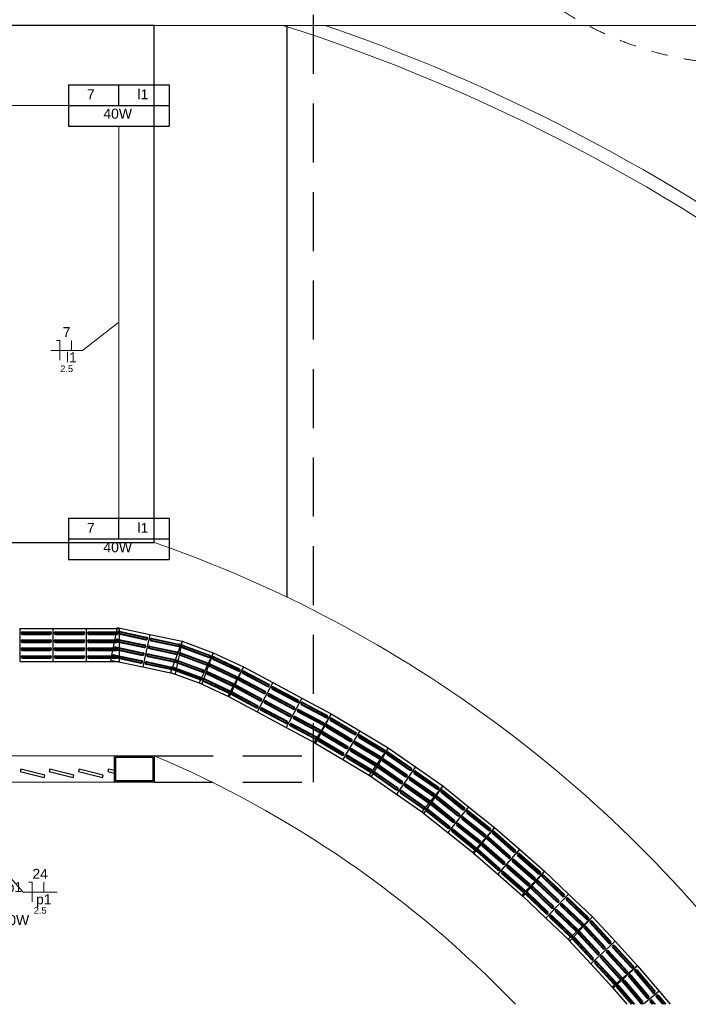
# Model space of a CAD drawing. Header units: feet. Extents: x -18 to 1038, y -110 to 48.
# Tile 34 of 199: x 8 to 13, y -16 to -9. Entities that reach past the tile are written whole.
import ezdxf

# ---------------------------------------------------------------- set-up
doc = ezdxf.new("R2010")
doc.units = ezdxf.units.FT
doc.header["$MEASUREMENT"] = 0
doc.linetypes.add('HIDDEN', pattern=[0.9525, 0.635, -0.3175])
doc.linetypes.add('JIS_02_1.2', pattern=[0.25, 0.125, -0.125])
for name, color, linetype, lineweight in [('0.1', 1, 'Continuous', 9), ('02', 2, 'Continuous', 20), ('EL-Condutos', 4, 'Continuous', 5), ('EL-Fios (Neutro)', 7, 'Continuous', 5), ('EL-Fios (Retorno)', 7, 'Continuous', 5), ('EL-Textos fios', 7, 'Continuous', 5), ('Textos', 7, 'Continuous', 5)]:
    doc.layers.add(name, color=color, linetype=linetype, lineweight=lineweight)
for name, color, linetype in [('1', 1, 'Continuous'), ('Arq-parede-alta', 5, 'Continuous'), ('CIV-Piso Tátil', 32, 'Continuous'), ('ESQUADRIAS CORTE', 3, 'Continuous'), ('JANELA', 3, 'Continuous'), ('P-SIMBOL', 5, 'Continuous'), ('PROJEÇÃO', 6, 'HIDDEN')]:
    doc.layers.add(name, color=color, linetype=linetype)
doc.styles.add('Arial', font='arial.ttf')

msp = doc.modelspace()

# ---------------------------------------------------------------- linework, layer by layer
at = {"layer": '0.1', "color": 251}
msp.add_lwpolyline([(12.5128, 20.1458), (12.5128, 6.1706), (5.5128, 6.1706), (5.5128, 4.3706), (29.4429, 4.3706), (29.4426, -8.8294), (9.0628, -8.8294)], dxfattribs=at)
for radius, start, end in [(13.709, 32.26914, 72.29388), (13.809, 32.2711, 71.03731), (9.709, 35.85991, 70.756), (8.209, 43.85596, 67.05689)]:
    msp.add_arc((5.8628, -21.889), radius, start, end, dxfattribs=at)
at = {"layer": '02', "color": 251}
for p, q in [((2.9628, -14.3294), (8.7628, -14.3294)), ((2.9628, -14.5294), (8.7628, -14.5294))]:
    msp.add_line(p, q, dxfattribs=at)
at = {"layer": '1', "color": 251}
for p, q in [((9.0628, -12.7225), (9.0628, -8.8294)), ((10.0628, -13.1355), (10.0628, -8.8295))]:
    msp.add_line(p, q, dxfattribs=at)
at = {"layer": 'Arq-parede-alta', "color": 251, "ltscale": 0.03}
msp.add_lwpolyline([(8.7628, -14.3294), (9.0628, -14.3294), (9.0628, -14.5294), (8.7628, -14.5294)], close=True, dxfattribs=at)
at = {"layer": 'CIV-Piso Tátil', "color": 251}
for p, q in [((8.0501, -13.371), (8.3001, -13.371)), ((8.0501, -13.371), (8.0501, -13.621)), ((8.0701, -13.396), (8.2801, -13.396)), ((8.0701, -13.401), (8.2801, -13.401)), ((8.0701, -13.411), (8.2801, -13.411)), ((8.0701, -13.416), (8.2801, -13.416)), ((8.3001, -13.371), (8.3001, -13.621)), ((8.3001, -13.371), (8.5501, -13.371)), ((8.3001, -13.371), (8.3001, -13.621)), ((8.3201, -13.396), (8.5301, -13.396)), ((8.3201, -13.401), (8.5301, -13.401)), ((8.3201, -13.411), (8.5301, -13.411)), ((8.3201, -13.416), (8.5301, -13.416)), ((8.5501, -13.371), (8.5501, -13.621)), ((8.5501, -13.371), (8.8001, -13.371)), ((8.5501, -13.371), (8.5501, -13.621)), ((8.5701, -13.396), (8.7801, -13.396)), ((8.5701, -13.401), (8.7801, -13.401)), ((8.5701, -13.411), (8.7801, -13.411)), ((8.5701, -13.416), (8.7801, -13.416)), ((8.7845, -13.364), (8.7327, -13.6086)), ((8.7845, -13.364), (9.0291, -13.4159)), ((8.7948, -13.4122), (9.0002, -13.4558)), ((8.7958, -13.4073), (9.0012, -13.4509)), ((8.7979, -13.3975), (9.0033, -13.4411)), ((8.7989, -13.3926), (9.0044, -13.4362)), ((8.8001, -13.371), (8.8001, -13.621)), ((9.0291, -13.4159), (8.9772, -13.6605)), ((9.0291, -13.4159), (8.9772, -13.6605)), ((9.0291, -13.4159), (9.2737, -13.4678)), ((8.0701, -13.456), (8.2801, -13.456)), ((8.0701, -13.461), (8.2801, -13.461)), ((8.0701, -13.471), (8.2801, -13.471)), ((8.0701, -13.476), (8.2801, -13.476)), ((8.3201, -13.456), (8.5301, -13.456)), ((8.3201, -13.461), (8.5301, -13.461)), ((8.3201, -13.471), (8.5301, -13.471)), ((8.3201, -13.476), (8.5301, -13.476)), ((8.5701, -13.456), (8.7801, -13.456)), ((8.5701, -13.461), (8.7801, -13.461)), ((8.5701, -13.471), (8.7801, -13.471)), ((8.5701, -13.476), (8.7801, -13.476)), ((8.7823, -13.4709), (8.9878, -13.5145)), ((8.7834, -13.466), (8.9888, -13.5096)), ((8.7854, -13.4562), (8.9909, -13.4998)), ((8.7865, -13.4513), (8.9919, -13.4949)), ((9.0393, -13.4641), (9.2448, -13.5076)), ((9.0404, -13.4592), (9.2458, -13.5027)), ((9.0424, -13.4494), (9.2479, -13.493)), ((9.0435, -13.4445), (9.2489, -13.4881)), ((9.2737, -13.4678), (9.1867, -13.7021)), ((9.2737, -13.4678), (9.2218, -13.7123)), ((9.2737, -13.4678), (9.508, -13.5547)), ((8.0701, -13.5165), (8.2801, -13.5165)), ((8.0701, -13.5215), (8.2801, -13.5215)), ((8.0701, -13.5315), (8.2801, -13.5315)), ((8.0701, -13.5365), (8.2801, -13.5365)), ((8.3201, -13.5165), (8.5301, -13.5165)), ((8.3201, -13.5215), (8.5301, -13.5215)), ((8.3201, -13.5315), (8.5301, -13.5315)), ((8.3201, -13.5365), (8.5301, -13.5365)), ((8.5701, -13.5165), (8.7801, -13.5165)), ((8.5701, -13.5215), (8.7801, -13.5215)), ((8.5701, -13.5315), (8.7801, -13.5315)), ((8.5701, -13.5365), (8.7801, -13.5365)), ((8.7616, -13.5687), (8.967, -13.6123)), ((8.7698, -13.5301), (8.9752, -13.5736)), ((8.7708, -13.5252), (8.9763, -13.5687)), ((8.7729, -13.5154), (8.9783, -13.5589)), ((8.7739, -13.5105), (8.9794, -13.5541)), ((9.0175, -13.5672), (9.2229, -13.6108)), ((9.0185, -13.5624), (9.2239, -13.6059)), ((9.0269, -13.5228), (9.2323, -13.5663)), ((9.0279, -13.5179), (9.2334, -13.5614)), ((9.03, -13.5081), (9.2354, -13.5516)), ((9.031, -13.5032), (9.2365, -13.5468)), ((9.2576, -13.5685), (9.4545, -13.6415)), ((9.2611, -13.5591), (9.458, -13.6322)), ((9.2628, -13.5544), (9.4597, -13.6275)), ((9.2768, -13.5169), (9.4736, -13.59)), ((9.2785, -13.5122), (9.4754, -13.5853)), ((9.282, -13.5028), (9.4789, -13.5759)), ((9.2837, -13.4982), (9.4806, -13.5712)), ((9.508, -13.5547), (9.4019, -13.7811)), ((9.508, -13.5547), (9.4211, -13.7891)), ((9.508, -13.5547), (9.7344, -13.6609)), ((8.0501, -13.621), (8.3001, -13.621)), ((8.0701, -13.576), (8.2801, -13.576)), ((8.0701, -13.581), (8.2801, -13.581)), ((8.0701, -13.591), (8.2801, -13.591)), ((8.0701, -13.596), (8.2801, -13.596)), ((8.3001, -13.621), (8.5501, -13.621)), ((8.3201, -13.576), (8.5301, -13.576)), ((8.3201, -13.581), (8.5301, -13.581)), ((8.3201, -13.591), (8.5301, -13.591)), ((8.3201, -13.596), (8.5301, -13.596)), ((8.5501, -13.621), (8.8001, -13.621)), ((8.5701, -13.576), (8.7801, -13.576)), ((8.5701, -13.581), (8.7801, -13.581)), ((8.5701, -13.591), (8.7801, -13.591)), ((8.5701, -13.596), (8.7801, -13.596)), ((8.7327, -13.6086), (8.9772, -13.6605)), ((8.7574, -13.5883), (8.9629, -13.6319)), ((8.7585, -13.5834), (8.9639, -13.627)), ((8.7605, -13.5736), (8.966, -13.6172)), ((9.002, -13.6401), (9.2074, -13.6837)), ((9.003, -13.6353), (9.2085, -13.6788)), ((9.0051, -13.6255), (9.2105, -13.669)), ((9.0061, -13.6206), (9.2116, -13.6641)), ((9.0143, -13.5819), (9.2198, -13.6255)), ((9.0154, -13.577), (9.2208, -13.6206)), ((9.2348, -13.6298), (9.4317, -13.7029)), ((9.2366, -13.6252), (9.4335, -13.6982)), ((9.2401, -13.6158), (9.4369, -13.6888)), ((9.2418, -13.6111), (9.4387, -13.6842)), ((9.2559, -13.5732), (9.4528, -13.6462)), ((9.4901, -13.6402), (9.6802, -13.7293)), ((9.507, -13.604), (9.6972, -13.6931)), ((9.5092, -13.5994), (9.6993, -13.6886)), ((9.5134, -13.5904), (9.7035, -13.6796)), ((9.5155, -13.5859), (9.7057, -13.675)), ((8.9772, -13.6605), (9.2218, -13.7123)), ((9.1867, -13.7021), (9.4211, -13.7891)), ((9.2141, -13.6857), (9.411, -13.7587)), ((9.2159, -13.681), (9.4127, -13.754)), ((9.2193, -13.6716), (9.4162, -13.7447)), ((9.2211, -13.6669), (9.418, -13.74)), ((9.4559, -13.713), (9.646, -13.8022)), ((9.458, -13.7085), (9.6481, -13.7977)), ((9.4623, -13.6995), (9.6524, -13.7886)), ((9.4644, -13.6949), (9.6545, -13.7841)), ((9.4816, -13.6583), (9.6717, -13.7475)), ((9.4837, -13.6538), (9.6738, -13.7429)), ((9.4879, -13.6447), (9.6781, -13.7339)), ((9.7344, -13.6609), (9.6166, -13.8814)), ((9.7344, -13.6609), (9.6282, -13.8872)), ((9.7308, -13.71), (9.9161, -13.8089)), ((9.7332, -13.7056), (9.9184, -13.8045)), ((9.7344, -13.6609), (9.9549, -13.7787)), ((9.7379, -13.6968), (9.9231, -13.7957)), ((9.7402, -13.6924), (9.9255, -13.7913)), ((9.4019, -13.7811), (9.6282, -13.8872)), ((9.4306, -13.7669), (9.6207, -13.8561)), ((9.4327, -13.7624), (9.6229, -13.8516)), ((9.437, -13.7534), (9.6271, -13.8425)), ((9.4391, -13.7488), (9.6292, -13.838)), ((9.7026, -13.7629), (9.8878, -13.8619)), ((9.7049, -13.7585), (9.8901, -13.8574)), ((9.7096, -13.7497), (9.8949, -13.8486)), ((9.712, -13.7453), (9.8972, -13.8442)), ((9.9549, -13.7787), (9.8371, -13.9992)), ((9.9549, -13.7787), (9.8371, -13.9992)), ((9.9549, -13.7787), (10.1754, -13.8964)), ((9.6484, -13.8644), (9.8336, -13.9633)), ((9.6531, -13.8555), (9.8383, -13.9545)), ((9.6554, -13.8511), (9.8407, -13.9501)), ((9.6741, -13.8163), (9.8593, -13.9152)), ((9.6764, -13.8119), (9.8617, -13.9108)), ((9.6811, -13.803), (9.8664, -13.902)), ((9.6835, -13.7986), (9.8687, -13.8976)), ((9.9325, -13.8631), (10.1177, -13.962)), ((9.9513, -13.8278), (10.1366, -13.9267)), ((9.9537, -13.8234), (10.1389, -13.9223)), ((9.9584, -13.8145), (10.1436, -13.9135)), ((9.9608, -13.8101), (10.146, -13.9091)), ((9.6166, -13.8814), (9.8371, -13.9992)), ((9.646, -13.8688), (9.8313, -13.9677)), ((9.8946, -13.934), (10.0798, -14.033)), ((9.8969, -13.9296), (10.0822, -14.0286)), ((9.9016, -13.9208), (10.0869, -14.0197)), ((9.904, -13.9164), (10.0892, -14.0153)), ((9.9231, -13.8807), (10.1083, -13.9796)), ((9.9254, -13.8763), (10.1107, -13.9752)), ((9.9301, -13.8675), (10.1154, -13.9664)), ((10.1754, -13.8964), (10.0576, -14.117)), ((10.1754, -13.8964), (10.0576, -14.117)), ((10.1754, -13.8964), (10.3959, -14.0142)), ((10.1789, -13.9323), (10.3642, -14.0313)), ((10.1813, -13.9279), (10.3665, -14.0269)), ((9.8371, -13.9992), (10.0576, -14.117)), ((9.8665, -13.9866), (10.0518, -14.0855)), ((9.8689, -13.9821), (10.0541, -14.0811)), ((9.8736, -13.9733), (10.0588, -14.0723)), ((9.876, -13.9689), (10.0612, -14.0678)), ((10.1436, -13.9985), (10.3288, -14.0974)), ((10.1459, -13.9941), (10.3312, -14.093)), ((10.1507, -13.9853), (10.3359, -14.0842)), ((10.153, -13.9808), (10.3382, -14.0798)), ((10.1719, -13.9456), (10.3571, -14.0445)), ((10.1742, -13.9411), (10.3594, -14.0401)), ((10.0965, -14.0867), (10.2817, -14.1856)), ((10.1151, -14.0518), (10.3003, -14.1508)), ((10.1175, -14.0474), (10.3027, -14.1463)), ((10.1222, -14.0386), (10.3074, -14.1375)), ((10.1245, -14.0342), (10.3098, -14.1331)), ((10.3959, -14.0142), (10.2677, -14.2288)), ((10.3959, -14.0142), (10.2782, -14.2347)), ((10.39, -14.0631), (10.5703, -14.1708)), ((10.3926, -14.0588), (10.5729, -14.1665)), ((10.3959, -14.0142), (10.6105, -14.1425)), ((10.3977, -14.0502), (10.578, -14.158)), ((10.4003, -14.0459), (10.5805, -14.1537)), ((10.0576, -14.117), (10.2782, -14.2347)), ((10.0871, -14.1043), (10.2723, -14.2033)), ((10.0894, -14.0999), (10.2746, -14.1989)), ((10.0941, -14.0911), (10.2794, -14.19)), ((10.3308, -14.1622), (10.5111, -14.27)), ((10.3359, -14.1537), (10.5162, -14.2614)), ((10.3385, -14.1494), (10.5188, -14.2571)), ((10.3592, -14.1146), (10.5395, -14.2223)), ((10.3618, -14.1103), (10.5421, -14.218)), ((10.3669, -14.1017), (10.5472, -14.2095)), ((10.3695, -14.0974), (10.5498, -14.2052)), ((10.6105, -14.1425), (10.4823, -14.3571)), ((10.6105, -14.1425), (10.4823, -14.3571)), ((10.6105, -14.1425), (10.8251, -14.2707)), ((10.2677, -14.2288), (10.4823, -14.3571)), ((10.2977, -14.2176), (10.478, -14.3253)), ((10.3003, -14.2133), (10.4805, -14.3211)), ((10.3054, -14.2048), (10.4857, -14.3125)), ((10.3079, -14.2005), (10.4882, -14.3082)), ((10.3282, -14.1665), (10.5085, -14.2742)), ((10.5815, -14.23), (10.7618, -14.3377)), ((10.5841, -14.2257), (10.7644, -14.3334)), ((10.6046, -14.1913), (10.7849, -14.2991)), ((10.6072, -14.1871), (10.7875, -14.2948)), ((10.6123, -14.1785), (10.7926, -14.2862)), ((10.6149, -14.1742), (10.7952, -14.2819)), ((10.5428, -14.2948), (10.7231, -14.4025)), ((10.5454, -14.2905), (10.7257, -14.3982)), ((10.5505, -14.2819), (10.7308, -14.3896)), ((10.5531, -14.2776), (10.7334, -14.3853)), ((10.5738, -14.2429), (10.7541, -14.3506)), ((10.5764, -14.2386), (10.7567, -14.3463)), ((10.8251, -14.2707), (10.6821, -14.4757)), ((10.8251, -14.2707), (10.6969, -14.4853)), ((10.8244, -14.3067), (10.9966, -14.4269)), ((10.8251, -14.2707), (11.0302, -14.4138)), ((10.8272, -14.3026), (10.9995, -14.4228)), ((10.4823, -14.3571), (10.6969, -14.4853)), ((10.5123, -14.3459), (10.6926, -14.4536)), ((10.5149, -14.3416), (10.6951, -14.4493)), ((10.52, -14.333), (10.7003, -14.4407)), ((10.5226, -14.3287), (10.7028, -14.4364)), ((10.7815, -14.3682), (10.9537, -14.4884)), ((10.7843, -14.3641), (10.9565, -14.4843)), ((10.79, -14.3559), (10.9623, -14.4761)), ((10.7929, -14.3518), (10.9651, -14.472)), ((10.8158, -14.319), (10.988, -14.4392)), ((10.8187, -14.3149), (10.9909, -14.4351)), ((10.7214, -14.4544), (10.8936, -14.5745)), ((10.7242, -14.4503), (10.8964, -14.5704)), ((10.7469, -14.4178), (10.9191, -14.538)), ((10.7497, -14.4137), (10.9219, -14.5339)), ((10.7554, -14.4055), (10.9277, -14.5257)), ((10.7583, -14.4014), (10.9305, -14.5216)), ((11.0302, -14.4138), (10.8871, -14.6188)), ((11.0302, -14.4138), (10.8871, -14.6188)), ((11.0237, -14.458), (11.1959, -14.5782)), ((11.0294, -14.4498), (11.2016, -14.57)), ((11.0302, -14.4138), (11.2352, -14.5568)), ((11.0323, -14.4457), (11.2045, -14.5659)), ((10.6821, -14.4757), (10.8871, -14.6188)), ((10.7128, -14.4667), (10.885, -14.5868)), ((10.7156, -14.4626), (10.8879, -14.5827)), ((10.9865, -14.5113), (11.1587, -14.6315)), ((10.9893, -14.5072), (11.1616, -14.6274)), ((10.9951, -14.499), (11.1673, -14.6192)), ((10.9979, -14.4949), (11.1701, -14.6151)), ((11.0208, -14.4621), (11.193, -14.5823)), ((10.9207, -14.6056), (11.0929, -14.7258)), ((10.9264, -14.5974), (11.0986, -14.7176)), ((10.9292, -14.5933), (11.1015, -14.7135)), ((10.9519, -14.5609), (11.1241, -14.6811)), ((10.9547, -14.5568), (11.1269, -14.677)), ((10.9605, -14.5486), (11.1327, -14.6688)), ((10.9633, -14.5445), (11.1355, -14.6647)), ((11.2352, -14.5568), (11.0789, -14.752)), ((11.2352, -14.5568), (11.0921, -14.7618)), ((11.2227, -14.6045), (11.3866, -14.7357)), ((11.2258, -14.6005), (11.3897, -14.7318)), ((11.232, -14.5927), (11.396, -14.724)), ((11.2352, -14.5568), (11.4303, -14.7131)), ((11.2352, -14.5888), (11.3991, -14.7201)), ((10.8871, -14.6188), (11.0921, -14.7618)), ((10.9178, -14.6097), (11.09, -14.7299)), ((11.1852, -14.6513), (11.3491, -14.7825)), ((11.1883, -14.6474), (11.3522, -14.7786)), ((11.1945, -14.6396), (11.3585, -14.7708)), ((11.1977, -14.6357), (11.3616, -14.7669)), ((11.0789, -14.752), (11.2741, -14.9082)), ((11.1102, -14.745), (11.2741, -14.8762)), ((11.1133, -14.7411), (11.2772, -14.8723)), ((11.1195, -14.7333), (11.2835, -14.8645)), ((11.1227, -14.7294), (11.2866, -14.8606)), ((11.1474, -14.6985), (11.3113, -14.8297)), ((11.1505, -14.6946), (11.3144, -14.8258)), ((11.1567, -14.6868), (11.3207, -14.818)), ((11.1599, -14.6829), (11.3238, -14.8141)), ((11.4303, -14.7131), (11.2741, -14.9082)), ((11.4303, -14.7131), (11.2741, -14.9082)), ((11.4272, -14.749), (11.5911, -14.8802)), ((11.4303, -14.7131), (11.6255, -14.8693)), ((11.4303, -14.7451), (11.5943, -14.8763)), ((11.3803, -14.8075), (11.5443, -14.9388)), ((11.3834, -14.8036), (11.5474, -14.9349)), ((11.3897, -14.7958), (11.5536, -14.9271)), ((11.3928, -14.7919), (11.5568, -14.9232)), ((11.4178, -14.7607), (11.5818, -14.892)), ((11.4209, -14.7568), (11.5849, -14.8881)), ((11.3053, -14.9012), (11.4693, -15.0325)), ((11.3084, -14.8973), (11.4724, -15.0286)), ((11.3147, -14.8895), (11.4786, -15.0208)), ((11.3178, -14.8856), (11.4818, -15.0169)), ((11.3425, -14.8547), (11.5065, -14.986)), ((11.3457, -14.8508), (11.5096, -14.9821)), ((11.3519, -14.843), (11.5158, -14.9743)), ((11.355, -14.8391), (11.519, -14.9704)), ((11.6255, -14.8693), (11.4609, -15.0575)), ((11.6255, -14.8693), (11.4692, -15.0645)), ((11.6241, -14.9013), (11.7822, -15.0395)), ((11.6255, -14.8693), (11.8137, -15.0339)), ((11.2741, -14.9082), (11.4692, -15.0645)), ((11.5714, -14.9615), (11.7295, -15.0997)), ((11.5747, -14.9578), (11.7328, -15.096)), ((11.5813, -14.9502), (11.7394, -15.0885)), ((11.5846, -14.9465), (11.7427, -15.0847)), ((11.6109, -14.9164), (11.769, -15.0546)), ((11.6142, -14.9126), (11.7723, -15.0508)), ((11.6208, -14.9051), (11.7789, -15.0433)), ((11.4924, -15.0519), (11.6505, -15.1901)), ((11.4957, -15.0481), (11.6538, -15.1863)), ((11.5023, -15.0406), (11.6604, -15.1788)), ((11.5056, -15.0368), (11.6637, -15.175)), ((11.5316, -15.0071), (11.6897, -15.1453)), ((11.5349, -15.0033), (11.693, -15.1415)), ((11.5415, -14.9958), (11.6996, -15.134)), ((11.5448, -14.992), (11.7029, -15.1302)), ((11.8137, -15.0339), (11.6491, -15.2221)), ((11.8137, -15.0339), (11.6491, -15.2221)), ((11.8137, -15.0339), (12.0019, -15.1984)), ((11.4609, -15.0575), (11.6491, -15.2221)), ((11.7596, -15.1261), (11.9177, -15.2643)), ((11.7629, -15.1223), (11.921, -15.2605)), ((11.7695, -15.1148), (11.9276, -15.253)), ((11.7728, -15.111), (11.9309, -15.2492)), ((11.7991, -15.0809), (11.9572, -15.2191)), ((11.8024, -15.0771), (11.9605, -15.2154)), ((11.809, -15.0696), (11.9671, -15.2078)), ((11.8123, -15.0658), (11.9704, -15.2041)), ((11.7198, -15.1716), (11.8779, -15.3098)), ((11.7231, -15.1678), (11.8812, -15.3061)), ((11.7297, -15.1603), (11.8878, -15.2985)), ((11.733, -15.1565), (11.8911, -15.2948)), ((12.0019, -15.1984), (11.8295, -15.3794)), ((12.0019, -15.1984), (11.8374, -15.3866)), ((12.0019, -15.1984), (12.1829, -15.3708)), ((11.6491, -15.2221), (11.8374, -15.3866)), ((11.6807, -15.2164), (11.8388, -15.3546)), ((11.6839, -15.2127), (11.8421, -15.3509)), ((11.6905, -15.2051), (11.8486, -15.3433)), ((11.6938, -15.2014), (11.8519, -15.3396)), ((11.9578, -15.2738), (12.1098, -15.4186)), ((11.9854, -15.2448), (12.1374, -15.3896)), ((11.9888, -15.2412), (12.1409, -15.386)), ((11.9957, -15.2339), (12.1478, -15.3787)), ((11.9991, -15.2303), (12.1512, -15.3751)), ((11.9023, -15.332), (12.0544, -15.4769)), ((11.9057, -15.3284), (12.0578, -15.4732)), ((11.9126, -15.3212), (12.0647, -15.466)), ((11.9161, -15.3175), (12.0681, -15.4624)), ((11.944, -15.2882), (12.0961, -15.4331)), ((11.9474, -15.2846), (12.0995, -15.4294)), ((11.9543, -15.2774), (12.1064, -15.4222)), ((11.8295, -15.3794), (12.0105, -15.5519)), ((11.8612, -15.3751), (12.0133, -15.52)), ((11.8647, -15.3715), (12.0167, -15.5163)), ((11.8716, -15.3643), (12.0236, -15.5091)), ((11.875, -15.3607), (12.0271, -15.5055)), ((12.1829, -15.3708), (12.0105, -15.5519)), ((12.1829, -15.3708), (12.0105, -15.5519)), ((12.1664, -15.4172), (12.3185, -15.562)), ((12.1698, -15.4136), (12.3219, -15.5584)), ((12.1767, -15.4063), (12.3288, -15.5511)), ((12.1802, -15.4027), (12.3323, -15.5475)), ((12.1829, -15.3708), (12.364, -15.5432)), ((12.0937, -15.4936), (12.2457, -15.6384)), ((12.0971, -15.49), (12.2492, -15.6348)), ((12.125, -15.4606), (12.2771, -15.6055)), ((12.1285, -15.457), (12.2805, -15.6018)), ((12.1354, -15.4498), (12.2874, -15.5946)), ((12.1388, -15.4462), (12.2909, -15.591)), ((12.0105, -15.5519), (12.1916, -15.7243)), ((12.0423, -15.5475), (12.1943, -15.6924)), ((12.0457, -15.5439), (12.1978, -15.6887)), ((12.0526, -15.5367), (12.2047, -15.6815)), ((12.0561, -15.5331), (12.2081, -15.6779)), ((12.0833, -15.5044), (12.2354, -15.6493)), ((12.0868, -15.5008), (12.2388, -15.6456)), ((12.364, -15.5432), (12.18, -15.7125)), ((12.364, -15.5432), (12.1916, -15.7243)), ((12.364, -15.5432), (12.5333, -15.7272)), ((12.3003, -15.629), (12.4425, -15.7836)), ((12.3039, -15.6256), (12.4461, -15.7802)), ((12.3113, -15.6189), (12.4535, -15.7734)), ((12.315, -15.6155), (12.4572, -15.77)), ((12.3444, -15.5884), (12.4866, -15.7429)), ((12.3481, -15.585), (12.4903, -15.7395)), ((12.3555, -15.5782), (12.4977, -15.7328)), ((12.3591, -15.5749), (12.5013, -15.7294)), ((12.18, -15.7125), (12.3493, -15.8965)), ((12.212, -15.7103), (12.3542, -15.8648)), ((12.2156, -15.7069), (12.3578, -15.8614)), ((12.223, -15.7001), (12.3652, -15.8547)), ((12.2267, -15.6967), (12.3689, -15.8513)), ((12.2558, -15.67), (12.398, -15.8245)), ((12.2594, -15.6666), (12.4016, -15.8211)), ((12.2668, -15.6598), (12.409, -15.8144)), ((12.2705, -15.6564), (12.4127, -15.811)), ((12.5333, -15.7272), (12.3493, -15.8965)), ((12.5333, -15.7272), (12.3493, -15.8965)), ((12.5137, -15.7724), (12.6559, -15.9269)), ((12.5174, -15.769), (12.6596, -15.9235)), ((12.5247, -15.7622), (12.6669, -15.9167)), ((12.5284, -15.7588), (12.6706, -15.9133)), ((12.5333, -15.7272), (12.7026, -15.9111)), ((12.4251, -15.8539), (12.5673, -16.0085)), ((12.4287, -15.8506), (12.5709, -16.0051)), ((12.4361, -15.8438), (12.5783, -15.9983)), ((12.4398, -15.8404), (12.582, -15.9949)), ((12.4696, -15.813), (12.6118, -15.9675)), ((12.4732, -15.8096), (12.6154, -15.9641)), ((12.4806, -15.8028), (12.6228, -15.9574)), ((12.4843, -15.7994), (12.6265, -15.954)), ((12.3493, -15.8965), (12.5186, -16.0804)), ((12.3813, -15.8942), (12.5235, -16.0488)), ((12.3849, -15.8909), (12.5271, -16.0454)), ((12.3923, -15.8841), (12.5345, -16.0386)), ((12.396, -15.8807), (12.5382, -16.0352)), ((12.7026, -15.9111), (12.5119, -16.0729)), ((12.7026, -15.9111), (12.5186, -16.0804)), ((12.7026, -15.9111), (12.8643, -16.1018)), ((12.6354, -15.9943), (12.7713, -16.1545)), ((12.6392, -15.9911), (12.7751, -16.1512)), ((12.6469, -15.9846), (12.7827, -16.1448)), ((12.6507, -15.9814), (12.7865, -16.1415)), ((12.6812, -15.9555), (12.817, -16.1156)), ((12.685, -15.9523), (12.8208, -16.1124)), ((12.6926, -15.9458), (12.8285, -16.1059)), ((12.6964, -15.9426), (12.8323, -16.1027)), ((12.5119, -16.0729), (12.621, -16.2015)), ((12.5439, -16.0719), (12.6538, -16.2015)), ((12.5477, -16.0687), (12.6603, -16.2015)), ((12.5554, -16.0622), (12.6735, -16.2015)), ((12.5592, -16.059), (12.68, -16.2015)), ((12.5893, -16.0334), (12.7252, -16.1936)), ((12.5931, -16.0302), (12.729, -16.1903)), ((12.6008, -16.0237), (12.7366, -16.1839)), ((12.6046, -16.0205), (12.7404, -16.1806)), ((12.8643, -16.1018), (12.7468, -16.2015)), ((12.8643, -16.1018), (12.7468, -16.2015)), ((12.8429, -16.1461), (12.8898, -16.2015)), ((12.8467, -16.1429), (12.8964, -16.2015)), ((12.8543, -16.1364), (12.9095, -16.2015)), ((12.8582, -16.1332), (12.9161, -16.2015)), ((12.8643, -16.1018), (12.9488, -16.2015)), ((12.7972, -16.185), (12.8111, -16.2015)), ((12.801, -16.1817), (12.8177, -16.2015)), ((12.8086, -16.1753), (12.8308, -16.2015)), ((12.8124, -16.172), (12.8374, -16.2015))]:
    msp.add_line(p, q, dxfattribs=at)
for centre, radius, start, end in [((8.0701, -13.406), 0.01, 90, 270), ((8.0701, -13.406), 0.005, 90, 270), ((8.2801, -13.406), 0.01, 270, 90), ((8.2801, -13.406), 0.005, 270, 90), ((8.3201, -13.406), 0.01, 90, 270), ((8.3201, -13.406), 0.005, 90, 270), ((8.5301, -13.406), 0.01, 270, 90), ((8.5301, -13.406), 0.005, 270, 90), ((8.5701, -13.406), 0.01, 90, 270), ((8.5701, -13.406), 0.005, 90, 270), ((8.7801, -13.406), 0.01, 270, 90), ((8.7801, -13.406), 0.005, 270, 90), ((8.7969, -13.4024), 0.01, 78.02705, 258.02705), ((8.7969, -13.4024), 0.005, 78.02705, 258.02705), ((8.0701, -13.466), 0.01, 90, 270), ((8.0701, -13.466), 0.005, 90, 270), ((8.2801, -13.466), 0.01, 270, 90), ((8.2801, -13.466), 0.005, 270, 90), ((8.3201, -13.466), 0.01, 90, 270), ((8.3201, -13.466), 0.005, 90, 270), ((8.5301, -13.466), 0.01, 270, 90), ((8.5301, -13.466), 0.005, 270, 90), ((8.5701, -13.466), 0.01, 90, 270), ((8.5701, -13.466), 0.005, 90, 270), ((8.7844, -13.4611), 0.01, 78.02705, 258.02705), ((8.7844, -13.4611), 0.005, 78.02705, 258.02705), ((8.7801, -13.466), 0.01, 270, 90), ((8.7801, -13.466), 0.005, 270, 90), ((8.9898, -13.5047), 0.01, 258.02705, 78.02705), ((9.0023, -13.446), 0.01, 258.02705, 78.02705), ((9.0023, -13.446), 0.005, 258.02705, 78.02705), ((9.0414, -13.4543), 0.01, 78.02705, 258.02705), ((9.0414, -13.4543), 0.005, 78.02705, 258.02705), ((9.2468, -13.4978), 0.01, 258.02705, 78.02705), ((9.2468, -13.4978), 0.005, 258.02705, 78.02705), ((8.0701, -13.5265), 0.01, 90, 270), ((8.0701, -13.5265), 0.005, 90, 270), ((8.2801, -13.5265), 0.01, 270, 90), ((8.2801, -13.5265), 0.005, 270, 90), ((8.3201, -13.5265), 0.01, 90, 270), ((8.3201, -13.5265), 0.005, 90, 270), ((8.5301, -13.5265), 0.01, 270, 90), ((8.5301, -13.5265), 0.005, 270, 90), ((8.5701, -13.5265), 0.01, 90, 270), ((8.5701, -13.5265), 0.005, 90, 270), ((8.7595, -13.5785), 0.01, 78.02705, 258.02705), ((8.7719, -13.5203), 0.01, 78.02705, 258.02705), ((8.7719, -13.5203), 0.005, 78.02705, 258.02705), ((8.7801, -13.5265), 0.01, 270, 90), ((8.7801, -13.5265), 0.005, 270, 90), ((8.9773, -13.5638), 0.01, 258.02705, 78.02705), ((8.9773, -13.5638), 0.005, 258.02705, 78.02705), ((8.9898, -13.5047), 0.005, 258.02705, 78.02705), ((9.0164, -13.5721), 0.01, 78.02705, 258.02705), ((9.0164, -13.5721), 0.005, 78.02705, 258.02705), ((9.029, -13.513), 0.01, 78.02705, 258.02705), ((9.029, -13.513), 0.005, 78.02705, 258.02705), ((9.2344, -13.5565), 0.01, 258.02705, 78.02705), ((9.2344, -13.5565), 0.005, 258.02705, 78.02705), ((9.2594, -13.5638), 0.01, 69.63968, 249.63968), ((9.2594, -13.5638), 0.005, 69.63968, 249.63968), ((9.2802, -13.5075), 0.01, 69.63968, 249.63968), ((9.2802, -13.5075), 0.005, 69.63968, 249.63968), ((8.0701, -13.586), 0.01, 90, 270), ((8.0701, -13.586), 0.005, 90, 270), ((8.2801, -13.586), 0.01, 270, 90), ((8.2801, -13.586), 0.005, 270, 90), ((8.3201, -13.586), 0.01, 90, 270), ((8.3201, -13.586), 0.005, 90, 270), ((8.5301, -13.586), 0.01, 270, 90), ((8.5301, -13.586), 0.005, 270, 90), ((8.5701, -13.586), 0.01, 90, 270), ((8.5701, -13.586), 0.005, 90, 270), ((8.7595, -13.5785), 0.005, 78.02705, 258.02705), ((8.7801, -13.586), 0.01, 270, 90), ((8.7801, -13.586), 0.005, 270, 90), ((8.9649, -13.6221), 0.01, 258.02705, 78.02705), ((8.9649, -13.6221), 0.005, 258.02705, 78.02705), ((9.0041, -13.6304), 0.01, 78.02705, 258.02705), ((9.0041, -13.6304), 0.005, 78.02705, 258.02705), ((9.2218, -13.6157), 0.01, 258.02705, 78.02705), ((9.2218, -13.6157), 0.005, 258.02705, 78.02705), ((9.2383, -13.6205), 0.01, 69.63968, 249.63968), ((9.2383, -13.6205), 0.005, 69.63968, 249.63968), ((9.4562, -13.6368), 0.01, 249.63968, 69.63968), ((9.4562, -13.6368), 0.005, 249.63968, 69.63968), ((9.4771, -13.5806), 0.01, 249.63968, 69.63968), ((9.4771, -13.5806), 0.005, 249.63968, 69.63968), ((9.4858, -13.6492), 0.01, 64.87479, 244.87479), ((9.5113, -13.5949), 0.01, 64.87479, 244.87479), ((9.5113, -13.5949), 0.005, 64.87479, 244.87479), ((9.2095, -13.6739), 0.01, 258.02705, 78.02705), ((9.2176, -13.6763), 0.01, 69.63968, 249.63968), ((9.2095, -13.6739), 0.005, 258.02705, 78.02705), ((9.2176, -13.6763), 0.005, 69.63968, 249.63968), ((9.4352, -13.6935), 0.01, 249.63968, 69.63968), ((9.4352, -13.6935), 0.005, 249.63968, 69.63968), ((9.4601, -13.704), 0.01, 64.87479, 244.87479), ((9.4601, -13.704), 0.005, 64.87479, 244.87479), ((9.4858, -13.6492), 0.005, 64.87479, 244.87479), ((9.7014, -13.6841), 0.01, 244.87479, 64.87479), ((9.7014, -13.6841), 0.005, 244.87479, 64.87479), ((9.7355, -13.7012), 0.01, 61.8928, 241.8928), ((9.7355, -13.7012), 0.005, 61.8928, 241.8928), ((9.4145, -13.7493), 0.01, 249.63968, 69.63968), ((9.4145, -13.7493), 0.005, 249.63968, 69.63968), ((9.4349, -13.7579), 0.01, 64.87479, 244.87479), ((9.4349, -13.7579), 0.005, 64.87479, 244.87479), ((9.6503, -13.7932), 0.01, 244.87479, 64.87479), ((9.6503, -13.7932), 0.005, 244.87479, 64.87479), ((9.6759, -13.7384), 0.01, 244.87479, 64.87479), ((9.6759, -13.7384), 0.005, 244.87479, 64.87479), ((9.7073, -13.7541), 0.01, 61.8928, 241.8928), ((9.7073, -13.7541), 0.005, 61.8928, 241.8928), ((9.9208, -13.8001), 0.01, 241.8928, 61.8928), ((9.625, -13.847), 0.01, 244.87479, 64.87479), ((9.625, -13.847), 0.005, 244.87479, 64.87479), ((9.6507, -13.8599), 0.01, 61.8928, 241.8928), ((9.6507, -13.8599), 0.005, 61.8928, 241.8928), ((9.6788, -13.8074), 0.01, 61.8928, 241.8928), ((9.6788, -13.8074), 0.005, 61.8928, 241.8928), ((9.8925, -13.853), 0.01, 241.8928, 61.8928), ((9.8925, -13.853), 0.005, 241.8928, 61.8928), ((9.9278, -13.8719), 0.01, 61.8928, 241.8928), ((9.9208, -13.8001), 0.005, 241.8928, 61.8928), ((9.9561, -13.819), 0.01, 61.8928, 241.8928), ((9.9561, -13.819), 0.005, 61.8928, 241.8928), ((9.864, -13.9064), 0.01, 241.8928, 61.8928), ((9.864, -13.9064), 0.005, 241.8928, 61.8928), ((9.8993, -13.9252), 0.01, 61.8928, 241.8928), ((9.8993, -13.9252), 0.005, 61.8928, 241.8928), ((9.9278, -13.8719), 0.005, 61.8928, 241.8928), ((10.1413, -13.9179), 0.01, 241.8928, 61.8928), ((10.1413, -13.9179), 0.005, 241.8928, 61.8928), ((10.1766, -13.9367), 0.01, 61.8928, 241.8928), ((10.1766, -13.9367), 0.005, 61.8928, 241.8928), ((9.836, -13.9589), 0.01, 241.8928, 61.8928), ((9.836, -13.9589), 0.005, 241.8928, 61.8928), ((9.8712, -13.9777), 0.01, 61.8928, 241.8928), ((9.8712, -13.9777), 0.005, 61.8928, 241.8928), ((10.113, -13.9708), 0.01, 241.8928, 61.8928), ((10.113, -13.9708), 0.005, 241.8928, 61.8928), ((10.1483, -13.9897), 0.01, 61.8928, 241.8928), ((10.1483, -13.9897), 0.005, 61.8928, 241.8928), ((10.0565, -14.0767), 0.01, 241.8928, 61.8928), ((10.0565, -14.0767), 0.005, 241.8928, 61.8928), ((10.0845, -14.0242), 0.01, 241.8928, 61.8928), ((10.0918, -14.0955), 0.01, 61.8928, 241.8928), ((10.0845, -14.0242), 0.005, 241.8928, 61.8928), ((10.1198, -14.043), 0.01, 61.8928, 241.8928), ((10.1198, -14.043), 0.005, 61.8928, 241.8928), ((10.3335, -14.0886), 0.01, 241.8928, 61.8928), ((10.3335, -14.0886), 0.005, 241.8928, 61.8928), ((10.3618, -14.0357), 0.01, 241.8928, 61.8928), ((10.3618, -14.0357), 0.005, 241.8928, 61.8928), ((10.3951, -14.0545), 0.01, 59.1403, 239.1403), ((10.3951, -14.0545), 0.005, 59.1403, 239.1403), ((10.0918, -14.0955), 0.005, 61.8928, 241.8928), ((10.305, -14.1419), 0.01, 241.8928, 61.8928), ((10.305, -14.1419), 0.005, 241.8928, 61.8928), ((10.3334, -14.1579), 0.01, 59.1403, 239.1403), ((10.3334, -14.1579), 0.005, 59.1403, 239.1403), ((10.3644, -14.106), 0.01, 59.1403, 239.1403), ((10.3644, -14.106), 0.005, 59.1403, 239.1403), ((10.5754, -14.1622), 0.01, 239.1403, 59.1403), ((10.5754, -14.1622), 0.005, 239.1403, 59.1403), ((10.277, -14.1944), 0.01, 241.8928, 61.8928), ((10.277, -14.1944), 0.005, 241.8928, 61.8928), ((10.3028, -14.209), 0.01, 59.1403, 239.1403), ((10.3028, -14.209), 0.005, 59.1403, 239.1403), ((10.5446, -14.2137), 0.01, 239.1403, 59.1403), ((10.5446, -14.2137), 0.005, 239.1403, 59.1403), ((10.579, -14.2343), 0.01, 59.1403, 239.1403), ((10.579, -14.2343), 0.005, 59.1403, 239.1403), ((10.6098, -14.1828), 0.01, 59.1403, 239.1403), ((10.6098, -14.1828), 0.005, 59.1403, 239.1403), ((10.4831, -14.3168), 0.01, 239.1403, 59.1403), ((10.5136, -14.2657), 0.01, 239.1403, 59.1403), ((10.5136, -14.2657), 0.005, 239.1403, 59.1403), ((10.548, -14.2862), 0.01, 59.1403, 239.1403), ((10.548, -14.2862), 0.005, 59.1403, 239.1403), ((10.79, -14.2905), 0.01, 239.1403, 59.1403), ((10.79, -14.2905), 0.005, 239.1403, 59.1403), ((10.8215, -14.3108), 0.01, 55.09162, 235.09162), ((10.8215, -14.3108), 0.005, 55.09162, 235.09162), ((10.4831, -14.3168), 0.005, 239.1403, 59.1403), ((10.5174, -14.3373), 0.01, 59.1403, 239.1403), ((10.5174, -14.3373), 0.005, 59.1403, 239.1403), ((10.7592, -14.342), 0.01, 239.1403, 59.1403), ((10.7592, -14.342), 0.005, 239.1403, 59.1403), ((10.7872, -14.36), 0.01, 55.09162, 235.09162), ((10.7872, -14.36), 0.005, 55.09162, 235.09162), ((10.6977, -14.445), 0.01, 239.1403, 59.1403), ((10.6977, -14.445), 0.005, 239.1403, 59.1403), ((10.7185, -14.4585), 0.01, 55.09162, 235.09162), ((10.7185, -14.4585), 0.005, 55.09162, 235.09162), ((10.7282, -14.3939), 0.01, 239.1403, 59.1403), ((10.7282, -14.3939), 0.005, 239.1403, 59.1403), ((10.7526, -14.4096), 0.01, 55.09162, 235.09162), ((10.7526, -14.4096), 0.005, 55.09162, 235.09162), ((10.9937, -14.431), 0.01, 235.09162, 55.09162), ((10.9937, -14.431), 0.005, 235.09162, 55.09162), ((11.0265, -14.4539), 0.01, 55.09162, 235.09162), ((11.0265, -14.4539), 0.005, 55.09162, 235.09162), ((10.9248, -14.5298), 0.01, 235.09162, 55.09162), ((10.9248, -14.5298), 0.005, 235.09162, 55.09162), ((10.9594, -14.4802), 0.01, 235.09162, 55.09162), ((10.9594, -14.4802), 0.005, 235.09162, 55.09162), ((10.9922, -14.5031), 0.01, 55.09162, 235.09162), ((10.9922, -14.5031), 0.005, 55.09162, 235.09162), ((10.8907, -14.5786), 0.01, 235.09162, 55.09162), ((10.8907, -14.5786), 0.005, 235.09162, 55.09162), ((10.9235, -14.6015), 0.01, 55.09162, 235.09162), ((10.9235, -14.6015), 0.005, 55.09162, 235.09162), ((10.9576, -14.5527), 0.01, 55.09162, 235.09162), ((10.9576, -14.5527), 0.005, 55.09162, 235.09162), ((11.1987, -14.5741), 0.01, 235.09162, 55.09162), ((11.1987, -14.5741), 0.005, 235.09162, 55.09162), ((11.2289, -14.5966), 0.01, 51.31741, 231.31741), ((11.2289, -14.5966), 0.005, 51.31741, 231.31741), ((11.1298, -14.6729), 0.01, 235.09162, 55.09162), ((11.1298, -14.6729), 0.005, 235.09162, 55.09162), ((11.1536, -14.6907), 0.01, 51.31741, 231.31741), ((11.1644, -14.6233), 0.01, 235.09162, 55.09162), ((11.1644, -14.6233), 0.005, 235.09162, 55.09162), ((11.1914, -14.6435), 0.01, 51.31741, 231.31741), ((11.1914, -14.6435), 0.005, 51.31741, 231.31741), ((11.0957, -14.7217), 0.01, 235.09162, 55.09162), ((11.0957, -14.7217), 0.005, 235.09162, 55.09162), ((11.1164, -14.7372), 0.01, 51.31741, 231.31741), ((11.1164, -14.7372), 0.005, 51.31741, 231.31741), ((11.1536, -14.6907), 0.005, 51.31741, 231.31741), ((11.3928, -14.7279), 0.01, 231.31741, 51.31741), ((11.3928, -14.7279), 0.005, 231.31741, 51.31741), ((11.4241, -14.7529), 0.01, 51.31741, 231.31741), ((11.4241, -14.7529), 0.005, 51.31741, 231.31741), ((11.3176, -14.8219), 0.01, 231.31741, 51.31741), ((11.3176, -14.8219), 0.005, 231.31741, 51.31741), ((11.3553, -14.7747), 0.01, 231.31741, 51.31741), ((11.3553, -14.7747), 0.005, 231.31741, 51.31741), ((11.3866, -14.7997), 0.01, 51.31741, 231.31741), ((11.3866, -14.7997), 0.005, 51.31741, 231.31741), ((11.2803, -14.8684), 0.01, 231.31741, 51.31741), ((11.2803, -14.8684), 0.005, 231.31741, 51.31741), ((11.3116, -14.8934), 0.01, 51.31741, 231.31741), ((11.3116, -14.8934), 0.005, 51.31741, 231.31741), ((11.3488, -14.8469), 0.01, 51.31741, 231.31741), ((11.3488, -14.8469), 0.005, 51.31741, 231.31741), ((11.588, -14.8841), 0.01, 231.31741, 51.31741), ((11.588, -14.8841), 0.005, 231.31741, 51.31741), ((11.6175, -14.9088), 0.01, 48.83864, 228.83864), ((11.6175, -14.9088), 0.005, 48.83864, 228.83864), ((11.5127, -14.9782), 0.01, 231.31741, 51.31741), ((11.5127, -14.9782), 0.005, 231.31741, 51.31741), ((11.5505, -14.931), 0.01, 231.31741, 51.31741), ((11.5505, -14.931), 0.005, 231.31741, 51.31741), ((11.578, -14.954), 0.01, 48.83864, 228.83864), ((11.578, -14.954), 0.005, 48.83864, 228.83864), ((11.4755, -15.0247), 0.01, 231.31741, 51.31741), ((11.4755, -15.0247), 0.005, 231.31741, 51.31741), ((11.499, -15.0443), 0.01, 48.83864, 228.83864), ((11.499, -15.0443), 0.005, 48.83864, 228.83864), ((11.5382, -14.9995), 0.01, 48.83864, 228.83864), ((11.5382, -14.9995), 0.005, 48.83864, 228.83864), ((11.7756, -15.047), 0.01, 228.83864, 48.83864), ((11.7756, -15.047), 0.005, 228.83864, 48.83864), ((11.7361, -15.0922), 0.01, 228.83864, 48.83864), ((11.7361, -15.0922), 0.005, 228.83864, 48.83864), ((11.7662, -15.1185), 0.01, 48.83864, 228.83864), ((11.7662, -15.1185), 0.005, 48.83864, 228.83864), ((11.8057, -15.0734), 0.01, 48.83864, 228.83864), ((11.8057, -15.0734), 0.005, 48.83864, 228.83864), ((11.6571, -15.1826), 0.01, 228.83864, 48.83864), ((11.6571, -15.1826), 0.005, 228.83864, 48.83864), ((11.6872, -15.2089), 0.01, 48.83864, 228.83864), ((11.6963, -15.1377), 0.01, 228.83864, 48.83864), ((11.6963, -15.1377), 0.005, 228.83864, 48.83864), ((11.7264, -15.1641), 0.01, 48.83864, 228.83864), ((11.7264, -15.1641), 0.005, 48.83864, 228.83864), ((11.6872, -15.2089), 0.005, 48.83864, 228.83864), ((11.9243, -15.2568), 0.01, 228.83864, 48.83864), ((11.9243, -15.2568), 0.005, 228.83864, 48.83864), ((11.9509, -15.281), 0.01, 46.39993, 226.39993), ((11.9638, -15.2116), 0.01, 228.83864, 48.83864), ((11.9638, -15.2116), 0.005, 228.83864, 48.83864), ((11.9923, -15.2375), 0.01, 46.39993, 226.39993), ((11.9923, -15.2375), 0.005, 46.39993, 226.39993), ((11.8453, -15.3471), 0.01, 228.83864, 48.83864), ((11.8453, -15.3471), 0.005, 228.83864, 48.83864), ((11.8845, -15.3023), 0.01, 228.83864, 48.83864), ((11.8845, -15.3023), 0.005, 228.83864, 48.83864), ((11.9092, -15.3248), 0.01, 46.39993, 226.39993), ((11.9092, -15.3248), 0.005, 46.39993, 226.39993), ((11.9509, -15.281), 0.005, 46.39993, 226.39993), ((11.8681, -15.3679), 0.01, 46.39993, 226.39993), ((11.8681, -15.3679), 0.005, 46.39993, 226.39993), ((12.103, -15.4258), 0.01, 226.39993, 46.39993), ((12.103, -15.4258), 0.005, 226.39993, 46.39993), ((12.1443, -15.3824), 0.01, 226.39993, 46.39993), ((12.1443, -15.3824), 0.005, 226.39993, 46.39993), ((12.1733, -15.41), 0.01, 46.39993, 226.39993), ((12.1733, -15.41), 0.005, 46.39993, 226.39993), ((12.0612, -15.4696), 0.01, 226.39993, 46.39993), ((12.0612, -15.4696), 0.005, 226.39993, 46.39993), ((12.0902, -15.4972), 0.01, 46.39993, 226.39993), ((12.0902, -15.4972), 0.005, 46.39993, 226.39993), ((12.1319, -15.4534), 0.01, 46.39993, 226.39993), ((12.1319, -15.4534), 0.005, 46.39993, 226.39993), ((12.0202, -15.5127), 0.01, 226.39993, 46.39993), ((12.0202, -15.5127), 0.005, 226.39993, 46.39993), ((12.0492, -15.5403), 0.01, 46.39993, 226.39993), ((12.0492, -15.5403), 0.005, 46.39993, 226.39993), ((12.3254, -15.5548), 0.01, 226.39993, 46.39993), ((12.3254, -15.5548), 0.005, 226.39993, 46.39993), ((12.2423, -15.642), 0.01, 226.39993, 46.39993), ((12.2423, -15.642), 0.005, 226.39993, 46.39993), ((12.284, -15.5982), 0.01, 226.39993, 46.39993), ((12.284, -15.5982), 0.005, 226.39993, 46.39993), ((12.3076, -15.6223), 0.01, 42.62086, 222.62086), ((12.3076, -15.6223), 0.005, 42.62086, 222.62086), ((12.3518, -15.5816), 0.01, 42.62086, 222.62086), ((12.3518, -15.5816), 0.005, 42.62086, 222.62086), ((12.2012, -15.6851), 0.01, 226.39993, 46.39993), ((12.2012, -15.6851), 0.005, 226.39993, 46.39993), ((12.2193, -15.7035), 0.01, 42.62086, 222.62086), ((12.2193, -15.7035), 0.005, 42.62086, 222.62086), ((12.2631, -15.6632), 0.01, 42.62086, 222.62086), ((12.2631, -15.6632), 0.005, 42.62086, 222.62086), ((12.4498, -15.7768), 0.01, 222.62086, 42.62086), ((12.4498, -15.7768), 0.005, 222.62086, 42.62086), ((12.494, -15.7362), 0.01, 222.62086, 42.62086), ((12.494, -15.7362), 0.005, 222.62086, 42.62086), ((12.5211, -15.7656), 0.01, 42.62086, 222.62086), ((12.5211, -15.7656), 0.005, 42.62086, 222.62086), ((12.3615, -15.858), 0.01, 222.62086, 42.62086), ((12.3615, -15.858), 0.005, 222.62086, 42.62086), ((12.4053, -15.8177), 0.01, 222.62086, 42.62086), ((12.4053, -15.8177), 0.005, 222.62086, 42.62086), ((12.4324, -15.8472), 0.01, 42.62086, 222.62086), ((12.4324, -15.8472), 0.005, 42.62086, 222.62086), ((12.4769, -15.8062), 0.01, 42.62086, 222.62086), ((12.4769, -15.8062), 0.005, 42.62086, 222.62086), ((12.3886, -15.8875), 0.01, 42.62086, 222.62086), ((12.3886, -15.8875), 0.005, 42.62086, 222.62086), ((12.6633, -15.9201), 0.01, 222.62086, 42.62086), ((12.6633, -15.9201), 0.005, 222.62086, 42.62086), ((12.6888, -15.949), 0.01, 40.30857, 220.30857), ((12.5746, -16.0017), 0.01, 222.62086, 42.62086), ((12.5746, -16.0017), 0.005, 222.62086, 42.62086), ((12.6191, -15.9607), 0.01, 222.62086, 42.62086), ((12.6191, -15.9607), 0.005, 222.62086, 42.62086), ((12.6431, -15.9878), 0.01, 40.30857, 220.30857), ((12.6431, -15.9878), 0.005, 40.30857, 220.30857), ((12.6888, -15.949), 0.005, 40.30857, 220.30857), ((12.5308, -16.042), 0.01, 222.62086, 42.62086), ((12.5308, -16.042), 0.005, 222.62086, 42.62086), ((12.5515, -16.0655), 0.01, 40.30857, 220.30857), ((12.5515, -16.0655), 0.005, 40.30857, 220.30857), ((12.5969, -16.027), 0.01, 40.30857, 220.30857), ((12.5969, -16.027), 0.005, 40.30857, 220.30857), ((12.7789, -16.148), 0.01, 220.30857, 40.30857), ((12.7789, -16.148), 0.005, 220.30857, 40.30857), ((12.8247, -16.1092), 0.01, 220.30857, 40.30857), ((12.8247, -16.1092), 0.005, 220.30857, 40.30857), ((12.8505, -16.1397), 0.01, 40.30857, 220.30857), ((12.8505, -16.1397), 0.005, 40.30857, 220.30857), ((12.7328, -16.1871), 0.01, 220.30857, 40.30857), ((12.7328, -16.1871), 0.005, 220.30857, 40.30857), ((12.8048, -16.1785), 0.01, 40.30857, 220.30857), ((12.8048, -16.1785), 0.005, 40.30857, 220.30857)]:
    msp.add_arc(centre, radius, start, end, dxfattribs=at)
at = {"layer": 'Defpoints'}
for p, q in [((9.0628, -8.8294), (2.6628, -8.8294)), ((2.6628, -12.7225), (9.0628, -12.7225))]:
    msp.add_line(p, q, dxfattribs=at)
at = {"layer": 'EL-Condutos', "linetype": 'JIS_02_1.2'}
msp.add_spline([(15.2488, -8.4274), (15.1618, -8.5023), (15.0709, -8.574), (14.9762, -8.6424), (14.8779, -8.7073), (14.7762, -8.7684), (14.6713, -8.8254), (14.5633, -8.8781), (14.4524, -8.9263), (14.3389, -8.9698), (14.2228, -9.0082), (14.1044, -9.0414), (13.9839, -9.0691), (13.8614, -9.091), (13.7372, -9.107), (13.6113, -9.1167), (13.4841, -9.12), (13.3556, -9.1165), (13.2261, -9.1061), (13.0957, -9.0886), (12.9646, -9.0635), (12.833, -9.0308), (12.7011, -8.9902), (12.569, -8.9414), (12.437, -8.8842), (12.3053, -8.8183), (12.1739, -8.7435), (12.0431, -8.6597), (11.9131, -8.5664), (11.7841, -8.4635), (11.6562, -8.3507)], degree=3, dxfattribs=at)
at = {"layer": 'EL-Condutos', "linetype": 'Continuous'}
for points in [[(6.2416, -9.4319), (6.3377, -9.4319), (6.4289, -9.4319), (6.5155, -9.4319), (6.598, -9.4319), (6.6767, -9.4319), (6.7519, -9.4319), (6.824, -9.4319), (6.8933, -9.4319), (6.9601, -9.4319), (7.0249, -9.4319), (7.0879, -9.4319), (7.1495, -9.4319), (7.2101, -9.4319), (7.27, -9.4319), (7.3295, -9.4319), (7.389, -9.4319), (7.4489, -9.4319), (7.5095, -9.4319), (7.5711, -9.4319), (7.6342, -9.4319), (7.6989, -9.4319), (7.7658, -9.4319), (7.835, -9.4319), (7.9071, -9.4319), (7.9823, -9.4319), (8.061, -9.4319), (8.1435, -9.4319), (8.2301, -9.4319), (8.3213, -9.4319), (8.4174, -9.4319)], [(8.7962, -12.539), (8.7962, -12.4008), (8.7962, -12.2708), (8.7962, -12.1485), (8.7962, -12.0333), (8.7962, -11.9246), (8.7962, -11.8218), (8.7962, -11.7242), (8.7962, -11.6315), (8.7962, -11.5428), (8.7962, -11.4577), (8.7962, -11.3755), (8.7962, -11.2956), (8.7962, -11.2176), (8.7962, -11.1407), (8.7962, -11.0644), (8.7962, -10.9882), (8.7962, -10.9113), (8.7962, -10.8332), (8.7962, -10.7534), (8.7962, -10.6712), (8.7962, -10.5861), (8.7962, -10.4974), (8.7962, -10.4046), (8.7962, -10.3071), (8.7962, -10.2043), (8.7962, -10.0956), (8.7962, -9.9804), (8.7962, -9.8581), (8.7962, -9.7281), (8.7962, -9.5899)]]:
    msp.add_spline(points, degree=3, dxfattribs=at)
at = {"layer": 'EL-Fios (Neutro)'}
for p, q in [((8.3269, -11.2016), (8.3519, -11.2016)), ((8.3519, -11.3516), (8.3519, -11.2016)), ((8.1189, -15.281), (8.1439, -15.281)), ((8.1439, -15.431), (8.1439, -15.281))]:
    msp.add_line(p, q, dxfattribs=at)
at = {"layer": 'EL-Fios (Retorno)'}
for p, q in [((8.4394, -11.2766), (8.4394, -11.2016)), ((8.2314, -15.356), (8.2314, -15.281))]:
    msp.add_line(p, q, dxfattribs=at)
at = {"layer": 'EL-Textos fios'}
for p, q in [((8.7962, -11.0644), (8.523, -11.2766)), ((8.2841, -11.2766), (8.523, -11.2766)), ((7.6982, -14.9317), (8.0761, -15.356)), ((8.0761, -15.356), (8.3325, -15.356))]:
    msp.add_line(p, q, dxfattribs=at)
at = {"layer": 'ESQUADRIAS CORTE', "color": 251}
for points in [[(8.0528, -14.4494), (8.2334, -14.4946), (8.2383, -14.4752), (8.0577, -14.43)], [(8.2728, -14.4494), (8.4534, -14.4946), (8.4583, -14.4752), (8.2777, -14.43)], [(8.4928, -14.4494), (8.6734, -14.4946), (8.6783, -14.4752), (8.4977, -14.43)]]:
    msp.add_lwpolyline(points, close=True, dxfattribs=at)
msp.add_lwpolyline([(8.7628, -14.4413), (8.7177, -14.43), (8.7128, -14.4494), (8.7628, -14.4619)], dxfattribs=at)
at = {"layer": 'JANELA', "color": 251}
msp.add_lwpolyline([(8.7728, -14.3394), (9.0528, -14.3394), (9.0528, -14.5194), (8.7728, -14.5194)], close=True, dxfattribs=at)
at = {"layer": 'P-SIMBOL'}
for p, q in [((8.4169, -9.2763), (8.4169, -9.5876)), ((8.4169, -9.2763), (9.1754, -9.2763)), ((8.7962, -9.4319), (8.7962, -9.2763)), ((9.1754, -9.2763), (9.1754, -9.5876)), ((8.4169, -9.4319), (9.1754, -9.4319)), ((8.4169, -9.5876), (9.1754, -9.5876)), ((8.4169, -12.5413), (8.4169, -12.8526)), ((8.4169, -12.5413), (9.1754, -12.5413)), ((8.7962, -12.6969), (8.7962, -12.5413)), ((9.1754, -12.5413), (9.1754, -12.8526)), ((8.4169, -12.6969), (9.1754, -12.6969)), ((8.4169, -12.8526), (9.1754, -12.8526))]:
    msp.add_line(p, q, dxfattribs=at)
at = {"layer": 'PROJEÇÃO', "color": 251, "ltscale": 0.7}
msp.add_line((9.0628, -14.3294), (10.2628, -14.3294), dxfattribs=at)
msp.add_lwpolyline([(9.0628, -14.5294), (10.2628, -14.5294), (10.2628, -7.6295)], dxfattribs=at)

# ---------------------------------------------------------------- texts
at = {"layer": 'EL-Textos fios', "attachment_point": 8, "line_spacing_factor": 0.6, "style": 'Arial'}
for s, insert, char_height, width in [('7', (8.4035, -11.1768), 0.075, 0.116502), ('l1', (8.4394, -11.3666), 0.075, 0.163034), ('2.5', (8.4035, -11.4406), 0.05, 0.194131), ('24', (8.2043, -15.2563), 0.075, 0.233003), ('p1', (8.2314, -15.4708), 0.075, 0.233003), ('2.5', (8.2043, -15.52), 0.05, 0.194131)]:
    msp.add_mtext(s, dxfattribs=dict(at, insert=insert, char_height=char_height, width=width))
at = {"layer": 'Textos', "char_height": 0.075, "attachment_point": 8, "line_spacing_factor": 0.6, "style": 'Arial'}
for s, insert, width in [('7', (8.5857, -9.3857), 0.116502), ('l1', (8.9782, -9.3857), 0.163034), ('40W', (8.788, -9.5332), 0.430793), ('7', (8.5857, -12.6507), 0.116502), ('l1', (8.9782, -12.6507), 0.163034), ('40W', (8.788, -12.7982), 0.430793), ('p1', (8.0105, -15.3782), 0.233003), ('30W', (8.0138, -15.606), 0.430793)]:
    msp.add_mtext(s, dxfattribs=dict(at, insert=insert, width=width))

doc.saveas('drawing.dxf')
